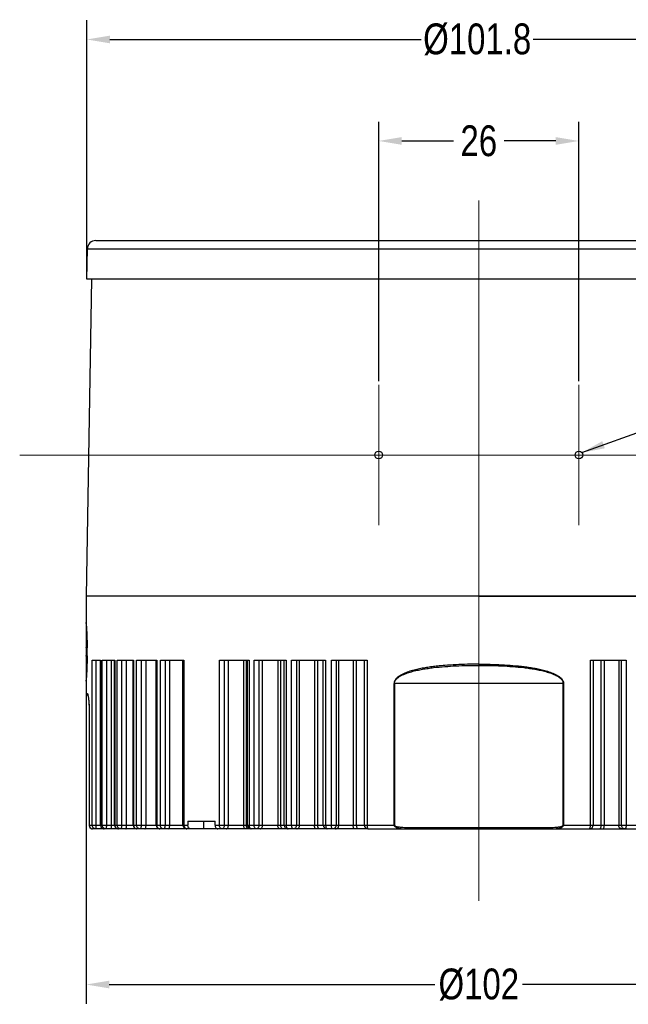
# Model space of a CAD drawing. Extents: x 636 to 1423, y -190 to 367.
# Tile 16 of 19: x 1091 to 1170, y 73 to 201. Entities that reach past the tile are written whole.
import ezdxf

# ---------------------------------------------------------------- set-up
doc = ezdxf.new("R2010")
doc.units = 0
doc.header["$LTSCALE"] = 23.1
doc.header["$PDMODE"] = 3
doc.header["$PDSIZE"] = 4
doc.linetypes.add('点画线', pattern=[18, 12, -2, 2, -2])
doc.layers.get('0').update_dxf_attribs({"linetype": 'CONTINUOUS'})
doc.layers.get('Defpoints').update_dxf_attribs({"linetype": 'CONTINUOUS'})
doc.layers.add('1_2_1', color=7, linetype='CONTINUOUS')
doc.layers.add('dim', color=3, linetype='CONTINUOUS')
doc.layers.add('7_ALL_FEATURES', color=7, linetype='CONTINUOUS', lineweight=15)
doc.layers.add('中心线层', color=1, linetype='点画线', lineweight=18)
doc.styles.get("Standard").update_dxf_attribs({"font": 'txt', "width": 0.8})
doc.dimstyles.get("Standard").update_dxf_attribs({"dimtxt": 3, "dimasz": 3, "dimexe": 2.5, "dimexo": 0.5, "dimtad": 1, "dimdsep": 46, "dimtxsty": 'Standard', "dimcen": 0.09, "dimazin": 2, "dimtol": 1, "dimtp": 0.01, "dimtm": 0.01, "dimtfac": 1, "dimtofl": 0, "dimtmove": 0, "dimatfit": 3, "dimfxl": 1, "dimtolj": 1, "dimarcsym": 0})

# ---------------------------------------------------------------- blocks, each defined once
blk = doc.blocks.new('*D44')
at = {"layer": 'Defpoints', "color": 0, "transparency": 16777216}
for p in [(1099.57, 123.25), (1201.57, 123), (1201.57, 75.54)]:
    blk.add_point(p, dxfattribs=at)
at = {"layer": 'dim', "color": 0, "lineweight": -2, "transparency": 16777216}
for p, q in [((1099.57, 122.75), (1099.57, 73.04)), ((1201.57, 122.5), (1201.57, 73.04)), ((1102.57, 75.54), (1144.88, 75.54)), ((1198.57, 75.54), (1156.26, 75.54))]:
    blk.add_line(p, q, dxfattribs=at)
at = {"layer": 'dim', "color": 0, "transparency": 16777216}
for points in [[(1102.57, 76.04), (1102.57, 75.04), (1099.57, 75.54)], [(1198.57, 76.04), (1198.57, 75.04), (1201.57, 75.54)]]:
    blk.add_solid(points, dxfattribs=at)
at = {"layer": 'dim', "color": 0, "transparency": 16777216, "insert": (1150.57, 75.54), "char_height": 4, "attachment_point": 5}
blk.add_mtext('\\A1;%%c102', dxfattribs=at)
blk = doc.blocks.new('*D45')
at = {"layer": 'Defpoints', "color": 0, "transparency": 16777216}
for p in [(1201.47, 198.25), (1099.67, 167.14), (1201.47, 167.14)]:
    blk.add_point(p, dxfattribs=at)
at = {"layer": 'dim', "color": 0, "lineweight": -2, "transparency": 16777216}
for p, q in [((1099.67, 167.64), (1099.67, 200.75)), ((1201.47, 167.64), (1201.47, 200.75)), ((1102.67, 198.25), (1143.07, 198.25)), ((1198.47, 198.25), (1157.65, 198.25))]:
    blk.add_line(p, q, dxfattribs=at)
at = {"layer": 'dim', "color": 0, "transparency": 16777216}
for points in [[(1102.67, 198.75), (1102.67, 197.75), (1099.67, 198.25)], [(1198.47, 198.75), (1198.47, 197.75), (1201.47, 198.25)]]:
    blk.add_solid(points, dxfattribs=at)
at = {"layer": 'dim', "color": 0, "transparency": 16777216, "insert": (1150.36, 198.25), "char_height": 4, "attachment_point": 5}
blk.add_mtext('\\A1;%%c101.8', dxfattribs=at)
blk = doc.blocks.new('*D58')
at = {"layer": 'Defpoints', "color": 0, "transparency": 16777216}
for p in [(1163.57, 185.07), (1137.57, 153.39), (1163.57, 153.39)]:
    blk.add_point(p, dxfattribs=at)
at = {"layer": 'dim', "color": 0, "lineweight": -2, "transparency": 16777216}
for p, q in [((1137.57, 153.89), (1137.57, 187.57)), ((1163.57, 153.89), (1163.57, 187.57)), ((1140.57, 185.07), (1147.28, 185.07)), ((1160.57, 185.07), (1153.86, 185.07))]:
    blk.add_line(p, q, dxfattribs=at)
at = {"layer": 'dim', "color": 0, "transparency": 16777216}
for points in [[(1140.57, 185.57), (1140.57, 184.57), (1137.57, 185.07)], [(1160.57, 185.57), (1160.57, 184.57), (1163.57, 185.07)]]:
    blk.add_solid(points, dxfattribs=at)
at = {"layer": 'dim', "color": 0, "transparency": 16777216, "insert": (1150.57, 185.07), "char_height": 4, "attachment_point": 5}
blk.add_mtext('\\A1;26', dxfattribs=at)

msp = doc.modelspace()

# ---------------------------------------------------------------- linework, layer by layer
at = {"color": 7, "linetype": 'Continuous'}
for p, q in [((1100.837, 172.143), (1200.3, 172.143)), ((1099.669, 167.143), (1099.737, 171.062)), ((1099.602, 125.945), (1100.321, 167.143)), ((1201.469, 167.143), (1099.669, 167.143)), ((1150.569, 125.945), (1200.769, 125.945))]:
    msp.add_line(p, q, dxfattribs=at)
at = {"color": 9, "linetype": 'Continuous'}
msp.add_line((1099.737, 171.062), (1201.4, 171.062), dxfattribs=at)
at = {"color": 7, "linetype": 'Continuous'}
msp.add_arc((1100.837, 171.043), 1.1, 90, 179, dxfattribs=at)
at = {"layer": '1_2_1', "color": 7, "linetype": 'Continuous'}
for p, q in [((1099.569, 125.945), (1099.569, 122.545)), ((1201.568, 125.945), (1099.569, 125.945)), ((1099.578, 122.416), (1099.569, 122.545)), ((1100.358, 117.643), (1101.452, 117.643)), ((1101.433, 96.243), (1101.433, 117.643)), ((1101.675, 117.643), (1103.298, 117.643)), ((1103.261, 96.243), (1103.261, 117.643)), ((1103.606, 117.643), (1105.739, 117.643)), ((1105.678, 96.243), (1105.678, 117.643)), ((1106.128, 117.643), (1108.743, 117.643)), ((1108.653, 96.243), (1108.653, 117.643)), ((1109.209, 117.643), (1112.274, 117.643)), ((1112.149, 96.243), (1112.149, 117.643)), ((1116.886, 117.643), (1120.729, 117.643)), ((1120.521, 96.243), (1120.521, 117.643)), ((1121.386, 117.643), (1125.547, 117.643)), ((1125.292, 96.243), (1125.292, 117.643)), ((1126.252, 117.643), (1130.68, 117.643)), ((1130.375, 96.243), (1130.375, 117.643)), ((1131.424, 117.643), (1136.063, 117.643)), ((1135.705, 96.243), (1135.705, 117.643)), ((1165.074, 117.643), (1169.713, 117.643)), ((1165.432, 117.643), (1165.432, 96.243)), ((1099.569, 114.945), (1099.578, 115.075)), ((1099.569, 114.945), (1099.569, 113.361)), ((1099.655, 113.197), (1099.815, 113.066)), ((1099.808, 113.099), (1099.829, 112.998)), ((1099.828, 113.001), (1099.85, 112.872)), ((1099.963, 111.257), (1099.964, 96.243)), ((1112.782, 96.743), (1112.782, 96.243)), ((1112.782, 96.743), (1116.317, 96.743)), ((1116.317, 96.243), (1116.317, 96.743)), ((1136.076, 95.743), (1100.412, 95.743)), ((1136.205, 95.743), (1200.729, 95.743))]:
    msp.add_line(p, q, dxfattribs=at)
at = {"layer": '1_2_1', "color": 9, "linetype": 'Continuous'}
for p, q in [((1100.358, 96.243), (1100.358, 117.643)), ((1100.84, 117.643), (1100.84, 96.243)), ((1101.452, 117.643), (1101.452, 96.243)), ((1101.675, 96.243), (1101.675, 117.643)), ((1102.2, 117.643), (1102.2, 96.243)), ((1102.864, 96.243), (1102.864, 117.643)), ((1103.298, 117.643), (1103.298, 96.243)), ((1103.606, 96.243), (1103.606, 117.643)), ((1104.168, 117.643), (1104.168, 96.243)), ((1104.821, 96.243), (1104.821, 117.643)), ((1105.739, 117.643), (1105.739, 96.243)), ((1106.128, 96.243), (1106.128, 117.643)), ((1106.719, 117.643), (1106.719, 96.243)), ((1107.354, 96.243), (1107.354, 117.643)), ((1108.743, 117.643), (1108.743, 96.243)), ((1109.209, 96.243), (1109.209, 117.643)), ((1109.822, 117.643), (1109.822, 96.243)), ((1110.429, 96.243), (1110.429, 117.643)), ((1112.274, 117.643), (1112.274, 96.243)), ((1116.886, 96.243), (1116.886, 117.643)), ((1117.52, 117.643), (1117.52, 96.243)), ((1118.05, 96.243), (1118.05, 117.643)), ((1120.019, 117.643), (1120.019, 96.243)), ((1120.385, 96.243), (1120.385, 117.643)), ((1120.729, 117.643), (1120.729, 96.243)), ((1121.386, 96.243), (1121.386, 117.643)), ((1122.018, 117.643), (1122.018, 96.243)), ((1122.499, 96.243), (1122.499, 117.643)), ((1124.458, 117.643), (1124.458, 96.243)), ((1124.855, 96.243), (1124.855, 117.643)), ((1125.547, 117.643), (1125.547, 96.243)), ((1126.252, 96.243), (1126.252, 117.643)), ((1126.875, 117.643), (1126.875, 96.243)), ((1127.302, 96.243), (1127.302, 117.643)), ((1129.225, 117.643), (1129.225, 96.243)), ((1129.648, 96.243), (1129.648, 117.643)), ((1130.68, 117.643), (1130.68, 96.243)), ((1131.424, 96.243), (1131.424, 117.643)), ((1132.03, 117.643), (1132.03, 96.243)), ((1132.396, 96.243), (1132.396, 117.643)), ((1134.261, 117.643), (1134.261, 96.243)), ((1134.704, 96.243), (1134.704, 117.643)), ((1136.063, 117.643), (1136.063, 96.243)), ((1165.074, 96.243), (1165.074, 117.643)), ((1166.433, 117.643), (1166.433, 96.243)), ((1166.875, 96.243), (1166.875, 117.643)), ((1168.74, 117.643), (1168.74, 96.243)), ((1169.107, 96.243), (1169.107, 117.643)), ((1169.713, 117.643), (1169.713, 96.243)), ((1161.572, 114.643), (1139.565, 114.643)), ((1139.565, 96.243), (1139.565, 114.643)), ((1139.609, 114.643), (1139.609, 96.243)), ((1161.528, 96.243), (1161.528, 114.643)), ((1161.572, 114.643), (1161.572, 96.243)), ((1099.569, 113.361), (1099.717, 113.35)), ((1099.655, 113.197), (1099.772, 113.196)), ((1099.655, 113.197), (1099.658, 113.197)), ((1099.732, 113.196), (1099.782, 113.196)), ((1099.965, 111.171), (1099.964, 111.171)), ((1099.965, 111.171), (1099.965, 96.243)), ((1099.964, 96.243), (1112.782, 96.243)), ((1114.86, 95.743), (1114.86, 96.743)), ((1116.317, 96.243), (1139.565, 96.243)), ((1141.096, 95.943), (1160.041, 95.943)), ((1141.096, 95.943), (1141.096, 95.743)), ((1160.041, 95.943), (1160.041, 95.743)), ((1161.572, 96.243), (1165.432, 96.243)), ((1165.437, 96.243), (1184.82, 96.243))]:
    msp.add_line(p, q, dxfattribs=at)
at = {"layer": '1_2_1', "color": 7, "linetype": 'Continuous'}
for points in [[(1099.569, 113.361), (1099.587, 113.277), (1099.655, 113.197)], [(1099.773, 113.22), (1099.772, 113.222), (1099.776, 113.212), (1099.79, 113.17), (1099.808, 113.099)], [(1099.849, 112.877), (1099.871, 112.724), (1099.892, 112.545), (1099.912, 112.337), (1099.931, 112.103), (1099.946, 111.843), (1099.958, 111.56), (1099.963, 111.257)], [(1099.964, 96.243), (1099.964, 96.227), (1099.991, 96.071), (1100.073, 95.917), (1100.21, 95.797), (1100.385, 95.744), (1100.412, 95.743)]]:
    msp.add_lwpolyline(points, dxfattribs=at)
for centre, radius, start, end in [((1048.858, 118.744), 50.852, 0.00209, 0.57227), ((1048.858, 118.747), 50.852, 359.42773, 359.99791), ((1101.933, 96.243), 0.5, 180, 270), ((1103.761, 96.243), 0.5, 180, 270), ((1106.178, 96.243), 0.5, 180, 270), ((1109.153, 96.243), 0.5, 180, 270), ((1112.649, 96.243), 0.5, 180, 270), ((1121.021, 96.243), 0.5, 180, 270), ((1125.792, 96.243), 0.5, 180, 270), ((1130.875, 96.243), 0.5, 180, 270), ((1136.205, 96.243), 0.5, 180, 270), ((1164.932, 96.243), 0.5, 270, 0)]:
    msp.add_arc(centre, radius, start, end, dxfattribs=at)
at = {"layer": '1_2_1', "color": 9, "linetype": 'Continuous'}
for centre, radius, start, end in [((1099.917, 113.35), 0.2, 179.95165, 222.13186), ((1099.916, 113.349), 0.2, 222.11615, 230.21883), ((1100.517, 96.243), 0.551, 180.00524, 184.21029), ((1100.512, 96.243), 0.547, 184.19987, 197.04124), ((1100.5, 96.239), 0.535, 197.08824, 200.64634), ((1100.464, 96.219), 0.493, 216.34192, 219.46001), ((1112.891, 96.121), 11.383, 180.65392, 181.1678), ((1100.427, 96.177), 0.437, 238.93797, 241.04163), ((1100.413, 96.133), 0.39, 264.94866, 269.99337)]:
    msp.add_arc(centre, radius, start, end, dxfattribs=at)
at = {"layer": '1_2_1', "color": 7, "linetype": 'Continuous'}
for points, knots in [([(1099.569, 122.545), (1099.568, 122.551), (1099.572, 122.505), (1099.573, 122.483), (1099.58, 122.394), (1099.587, 122.295), (1099.596, 122.159), (1099.611, 121.928), (1099.632, 121.575), (1099.657, 121.088), (1099.68, 120.525), (1099.698, 119.904), (1099.706, 119.473), (1099.708, 119.252)], [0, 0, 0, 0, 0.0046737, 0.018619, 0.0417223, 0.0738235, 0.11462, 0.1637818, 0.2855739, 0.4352452, 0.607939, 0.798164, 1, 1, 1, 1]), ([(1099.708, 118.239), (1099.706, 118.018), (1099.698, 117.587), (1099.68, 116.966), (1099.657, 116.403), (1099.632, 115.916), (1099.611, 115.564), (1099.596, 115.332), (1099.587, 115.198), (1099.579, 115.093), (1099.574, 115.017), (1099.57, 114.971), (1099.57, 114.951), (1099.569, 114.945)], [0, 0, 0, 0, 0.201836, 0.3920611, 0.5647548, 0.7144261, 0.8362182, 0.88538, 0.9261765, 0.9582777, 0.981381, 0.9953263, 1, 1, 1, 1]), ([(1150.569, 117.138), (1149.583, 117.138), (1148.105, 117.111), (1146.385, 116.998), (1145.406, 116.907), (1144.676, 116.824), (1143.948, 116.726), (1143.225, 116.606), (1142.509, 116.456), (1141.919, 116.301), (1141.455, 116.157), (1141.111, 116.034), (1140.777, 115.889), (1140.504, 115.756), (1140.297, 115.629), (1140.094, 115.495), (1139.898, 115.346), (1139.744, 115.156), (1139.65, 114.998), (1139.574, 114.83), (1139.559, 114.704), (1139.565, 114.643)], [0, 0, 0, 0, 0.2515588, 0.377082, 0.4397349, 0.5022982, 0.5647604, 0.6271118, 0.6893466, 0.7514627, 0.7824847, 0.8134819, 0.8444647, 0.8754424, 0.8909406, 0.9064473, 0.9374654, 0.9530438, 0.9686777, 0.9843387, 1, 1, 1, 1]), ([(1113.136, 95.743), (1113.089, 95.743), (1112.988, 95.773), (1112.873, 95.89), (1112.799, 96.053), (1112.782, 96.178), (1112.782, 96.243)], [0, 0, 0, 0, 0.2094992, 0.4446414, 0.711975, 1, 1, 1, 1]), ([(1116.317, 96.243), (1116.317, 96.178), (1116.334, 96.053), (1116.408, 95.89), (1116.524, 95.773), (1116.624, 95.743), (1116.671, 95.743)], [0, 0, 0, 0, 0.2880251, 0.5553587, 0.7905008, 1, 1, 1, 1])]:
    msp.add_open_spline(points, degree=3, knots=knots, dxfattribs=at)
at = {"layer": '1_2_1', "color": 9, "linetype": 'Continuous'}
for points, knots in [([(1139.609, 114.643), (1139.609, 114.701), (1139.625, 114.817), (1139.693, 114.979), (1139.792, 115.124), (1139.953, 115.298), (1140.188, 115.482), (1140.497, 115.662), (1140.821, 115.816), (1141.267, 115.993), (1141.843, 116.17), (1142.546, 116.344), (1143.26, 116.484), (1143.98, 116.597), (1144.948, 116.719), (1146.163, 116.837), (1148.117, 116.956), (1150.567, 116.999), (1153.016, 116.956), (1154.968, 116.837), (1156.182, 116.72), (1157.148, 116.598), (1157.868, 116.485), (1158.582, 116.346), (1159.286, 116.173), (1159.862, 115.996), (1160.309, 115.819), (1160.634, 115.665), (1160.944, 115.486), (1161.18, 115.302), (1161.342, 115.127), (1161.442, 114.981), (1161.511, 114.818), (1161.528, 114.701), (1161.528, 114.643)], [0, 0, 0, 0, 0.0074839, 0.0148934, 0.0224097, 0.0300316, 0.0453039, 0.0606981, 0.0760897, 0.0915042, 0.1225246, 0.1536488, 0.1848668, 0.2162081, 0.2476316, 0.3105407, 0.3735518, 0.4999484, 0.6262653, 0.6891992, 0.7520256, 0.7834234, 0.8147456, 0.8459487, 0.8770893, 0.9081712, 0.9236118, 0.9390165, 0.9544159, 0.9697292, 0.9774044, 0.9849906, 0.9924714, 1, 1, 1, 1]), ([(1150.569, 117.138), (1151.554, 117.138), (1153.032, 117.111), (1154.997, 116.982), (1156.218, 116.857), (1157.189, 116.726), (1157.912, 116.605), (1158.509, 116.481), (1158.982, 116.363), (1159.333, 116.264), (1159.683, 116.159), (1160.024, 116.032), (1160.361, 115.891), (1160.633, 115.755), (1160.84, 115.629), (1160.993, 115.529), (1161.14, 115.422), (1161.277, 115.299), (1161.392, 115.156), (1161.491, 115.001), (1161.561, 114.829), (1161.576, 114.704), (1161.572, 114.643)], [0, 0, 0, 0, 0.2515382, 0.3770512, 0.5022509, 0.5647079, 0.6270544, 0.6892854, 0.7203574, 0.7514035, 0.7824215, 0.8134174, 0.8443985, 0.8753729, 0.8908708, 0.906371, 0.9218917, 0.9374251, 0.9530178, 0.9686447, 0.984307, 1, 1, 1, 1]), ([(1099.717, 113.35), (1099.727, 113.349), (1099.751, 113.32), (1099.773, 113.262), (1099.8, 113.166), (1099.816, 113.09), (1099.824, 113.047)], [0, 0, 0, 0, 0.0987996, 0.2926711, 0.5931014, 1, 1, 1, 1]), ([(1099.824, 113.047), (1099.826, 113.037), (1099.834, 112.995), (1099.841, 112.952), (1099.846, 112.92)], [0, 0, 0, 0, 0.2349655, 1, 1, 1, 1]), ([(1099.846, 112.92), (1099.864, 112.808), (1099.895, 112.559), (1099.947, 111.977), (1099.965, 111.505), (1099.965, 111.171)], [0, 0, 0, 0, 0.1926792, 0.43011, 1, 1, 1, 1]), ([(1100, 96.051), (1100.004, 96.039), (1100.022, 95.996), (1100.046, 95.955), (1100.067, 95.927)], [0, 0, 0, 0, 0.2584231, 1, 1, 1, 1]), ([(1100.084, 95.906), (1100.092, 95.895), (1100.127, 95.856), (1100.169, 95.823), (1100.202, 95.803)], [0, 0, 0, 0, 0.2631844, 1, 1, 1, 1]), ([(1100.85, 95.743), (1100.786, 95.743), (1100.657, 95.769), (1100.493, 95.881), (1100.384, 96.047), (1100.358, 96.178), (1100.358, 96.243)], [0, 0, 0, 0, 0.2481954, 0.4974517, 0.7482007, 1, 1, 1, 1]), ([(1100.84, 96.243), (1100.84, 96.211), (1100.84, 96.147), (1100.841, 96.054), (1100.842, 95.969), (1100.843, 95.894), (1100.844, 95.84), (1100.845, 95.803), (1100.846, 95.782), (1100.847, 95.766), (1100.848, 95.754), (1100.849, 95.748), (1100.85, 95.743), (1100.85, 95.743)], [0, 0, 0, 0, 0.1945271, 0.3823722, 0.5551961, 0.7065612, 0.8307803, 0.8812588, 0.9232652, 0.9563235, 0.980203, 0.9947536, 1, 1, 1, 1]), ([(1101.452, 96.243), (1101.452, 96.178), (1101.476, 96.048), (1101.548, 95.936), (1101.593, 95.889)], [0, 0, 0, 0, 0.5024832, 1, 1, 1, 1]), ([(1101.517, 95.743), (1101.517, 95.743), (1101.516, 95.748), (1101.515, 95.754), (1101.514, 95.766), (1101.513, 95.782), (1101.512, 95.803), (1101.511, 95.84), (1101.511, 95.869), (1101.51, 95.889)], [0, 0, 0, 0, 0.0178792, 0.0674656, 0.148844, 0.2615024, 0.4046544, 0.5766782, 1, 1, 1, 1]), ([(1101.593, 95.889), (1101.637, 95.844), (1101.743, 95.769), (1101.871, 95.743), (1101.933, 95.743)], [0, 0, 0, 0, 0.5026083, 1, 1, 1, 1]), ([(1102.154, 95.743), (1102.092, 95.743), (1101.965, 95.769), (1101.805, 95.881), (1101.699, 96.048), (1101.675, 96.178), (1101.675, 96.243)], [0, 0, 0, 0, 0.245111, 0.4931141, 0.7451503, 1, 1, 1, 1]), ([(1102.2, 96.243), (1102.2, 96.179), (1102.198, 96.086), (1102.193, 95.969), (1102.187, 95.894), (1102.181, 95.833), (1102.173, 95.786), (1102.167, 95.759), (1102.159, 95.743), (1102.154, 95.743)], [0, 0, 0, 0, 0.3780922, 0.5491488, 0.6991955, 0.822726, 0.9154179, 0.9740852, 1, 1, 1, 1]), ([(1102.818, 95.743), (1102.823, 95.743), (1102.831, 95.759), (1102.837, 95.786), (1102.845, 95.833), (1102.852, 95.894), (1102.857, 95.969), (1102.863, 96.086), (1102.864, 96.179), (1102.864, 96.243)], [0, 0, 0, 0, 0.0259148, 0.0845821, 0.1772739, 0.3008043, 0.4508506, 0.6219073, 1, 1, 1, 1]), ([(1103.298, 96.243), (1103.298, 96.178), (1103.321, 96.049), (1103.39, 95.936), (1103.434, 95.889)], [0, 0, 0, 0, 0.5048859, 1, 1, 1, 1]), ([(1103.434, 95.889), (1103.476, 95.844), (1103.577, 95.77), (1103.701, 95.743), (1103.761, 95.743)], [0, 0, 0, 0, 0.5053951, 1, 1, 1, 1]), ([(1104.067, 95.743), (1104.007, 95.743), (1103.884, 95.77), (1103.731, 95.883), (1103.63, 96.049), (1103.606, 96.178), (1103.606, 96.243)], [0, 0, 0, 0, 0.2404102, 0.4865464, 0.7405602, 1, 1, 1, 1]), ([(1104.168, 96.243), (1104.168, 96.179), (1104.164, 96.086), (1104.152, 95.968), (1104.14, 95.893), (1104.125, 95.832), (1104.109, 95.785), (1104.092, 95.754), (1104.074, 95.743), (1104.067, 95.743)], [0, 0, 0, 0, 0.3648761, 0.5306123, 0.6768908, 0.798841, 0.8930538, 0.9582194, 1, 1, 1, 1]), ([(1104.72, 95.743), (1104.727, 95.743), (1104.745, 95.754), (1104.762, 95.785), (1104.779, 95.832), (1104.793, 95.893), (1104.805, 95.968), (1104.818, 96.086), (1104.821, 96.179), (1104.821, 96.243)], [0, 0, 0, 0, 0.0417806, 0.1069463, 0.2011589, 0.3231089, 0.4693871, 0.6351233, 1, 1, 1, 1]), ([(1105.739, 96.243), (1105.739, 96.178), (1105.761, 96.05), (1105.826, 95.937), (1105.867, 95.889)], [0, 0, 0, 0, 0.5080069, 1, 1, 1, 1]), ([(1105.867, 95.889), (1105.907, 95.845), (1106.002, 95.77), (1106.121, 95.743), (1106.178, 95.743)], [0, 0, 0, 0, 0.5094721, 1, 1, 1, 1]), ([(1106.564, 95.743), (1106.507, 95.743), (1106.389, 95.77), (1106.245, 95.884), (1106.15, 96.05), (1106.128, 96.178), (1106.128, 96.243)], [0, 0, 0, 0, 0.2339408, 0.4775943, 0.7343574, 1, 1, 1, 1]), ([(1106.719, 96.243), (1106.719, 96.179), (1106.714, 96.086), (1106.695, 95.968), (1106.676, 95.893), (1106.653, 95.83), (1106.624, 95.776), (1106.588, 95.743), (1106.564, 95.743)], [0, 0, 0, 0, 0.3497965, 0.5097513, 0.6523594, 0.7736024, 0.8711939, 1, 1, 1, 1]), ([(1107.198, 95.743), (1107.222, 95.743), (1107.258, 95.776), (1107.287, 95.83), (1107.311, 95.893), (1107.329, 95.968), (1107.348, 96.086), (1107.354, 96.179), (1107.354, 96.243)], [0, 0, 0, 0, 0.1288062, 0.2263975, 0.3476403, 0.4902481, 0.650203, 1, 1, 1, 1]), ([(1108.743, 96.243), (1108.743, 96.178), (1108.763, 96.051), (1108.824, 95.937), (1108.863, 95.889)], [0, 0, 0, 0, 0.5117481, 1, 1, 1, 1]), ([(1108.863, 95.889), (1108.899, 95.845), (1108.987, 95.771), (1109.099, 95.743), (1109.153, 95.743)], [0, 0, 0, 0, 0.5151992, 1, 1, 1, 1]), ([(1109.615, 95.743), (1109.562, 95.743), (1109.45, 95.771), (1109.316, 95.886), (1109.229, 96.051), (1109.209, 96.178), (1109.209, 96.243)], [0, 0, 0, 0, 0.2254965, 0.4660621, 0.7264543, 1, 1, 1, 1]), ([(1109.822, 96.243), (1109.822, 96.179), (1109.815, 96.086), (1109.789, 95.967), (1109.752, 95.852), (1109.684, 95.743), (1109.615, 95.743)], [0, 0, 0, 0, 0.3380542, 0.4940292, 0.6349046, 1, 1, 1, 1]), ([(1110.222, 95.743), (1110.291, 95.743), (1110.359, 95.852), (1110.396, 95.967), (1110.422, 96.086), (1110.429, 96.179), (1110.429, 96.243)], [0, 0, 0, 0, 0.3650952, 0.5059703, 0.6619453, 1, 1, 1, 1]), ([(1112.274, 96.243), (1112.274, 96.21), (1112.283, 96.086), (1112.328, 95.963), (1112.384, 95.889)], [0, 0, 0, 0, 0.2612396, 1, 1, 1, 1]), ([(1112.384, 95.889), (1112.416, 95.846), (1112.494, 95.772), (1112.599, 95.743), (1112.649, 95.743)], [0, 0, 0, 0, 0.523122, 1, 1, 1, 1]), ([(1117.216, 95.743), (1117.173, 95.743), (1117.077, 95.775), (1116.97, 95.892), (1116.902, 96.055), (1116.886, 96.179), (1116.886, 96.243)], [0, 0, 0, 0, 0.2015944, 0.4343803, 0.7052131, 1, 1, 1, 1]), ([(1117.52, 96.243), (1117.52, 96.179), (1117.506, 96.056), (1117.444, 95.894), (1117.347, 95.776), (1117.257, 95.743), (1117.216, 95.743)], [0, 0, 0, 0, 0.3027984, 0.5778241, 0.8079187, 1, 1, 1, 1]), ([(1117.747, 95.743), (1117.787, 95.743), (1117.877, 95.776), (1117.974, 95.894), (1118.036, 96.056), (1118.05, 96.179), (1118.05, 96.243)], [0, 0, 0, 0, 0.1920813, 0.4221757, 0.6972011, 1, 1, 1, 1]), ([(1120.33, 95.743), (1120.289, 95.743), (1120.197, 95.776), (1120.098, 95.893), (1120.034, 96.055), (1120.019, 96.179), (1120.019, 96.243)], [0, 0, 0, 0, 0.1941995, 0.4253093, 0.6992863, 1, 1, 1, 1]), ([(1120.477, 95.889), (1120.462, 95.913), (1120.406, 96.023), (1120.385, 96.149), (1120.385, 96.243)], [0, 0, 0, 0, 0.2312805, 1, 1, 1, 1]), ([(1120.697, 95.743), (1120.655, 95.743), (1120.564, 95.776), (1120.503, 95.848), (1120.477, 95.889)], [0, 0, 0, 0, 0.45791, 1, 1, 1, 1]), ([(1120.729, 96.243), (1120.729, 96.179), (1120.742, 96.056), (1120.802, 95.895), (1120.894, 95.777), (1120.982, 95.743), (1121.021, 95.743)], [0, 0, 0, 0, 0.3061978, 0.5830434, 0.8120438, 1, 1, 1, 1]), ([(1121.672, 95.743), (1121.633, 95.743), (1121.547, 95.777), (1121.457, 95.895), (1121.399, 96.056), (1121.386, 96.179), (1121.386, 96.243)], [0, 0, 0, 0, 0.1855065, 0.4138782, 0.6918049, 1, 1, 1, 1]), ([(1122.018, 96.243), (1122.018, 96.179), (1122.002, 96.054), (1121.929, 95.89), (1121.817, 95.774), (1121.718, 95.743), (1121.672, 95.743)], [0, 0, 0, 0, 0.2901022, 0.558548, 0.7929751, 1, 1, 1, 1]), ([(1122.153, 95.743), (1122.199, 95.743), (1122.298, 95.774), (1122.411, 95.89), (1122.483, 96.054), (1122.499, 96.179), (1122.499, 96.243)], [0, 0, 0, 0, 0.207025, 0.4414518, 0.7098973, 1, 1, 1, 1]), ([(1124.724, 95.743), (1124.688, 95.743), (1124.63, 95.768), (1124.573, 95.828), (1124.517, 95.916), (1124.471, 96.057), (1124.458, 96.179), (1124.458, 96.243)], [0, 0, 0, 0, 0.1764631, 0.2830197, 0.4040833, 0.6854412, 1, 1, 1, 1]), ([(1125.121, 95.743), (1125.085, 95.743), (1125.027, 95.768), (1124.97, 95.828), (1124.913, 95.916), (1124.867, 96.057), (1124.855, 96.179), (1124.855, 96.243)], [0, 0, 0, 0, 0.1774276, 0.2839244, 0.4048314, 0.6858833, 1, 1, 1, 1]), ([(1125.547, 96.243), (1125.547, 96.179), (1125.558, 96.058), (1125.601, 95.917), (1125.653, 95.829), (1125.704, 95.769), (1125.759, 95.743), (1125.792, 95.743)], [0, 0, 0, 0, 0.3207305, 0.605517, 0.7263052, 0.8310061, 1, 1, 1, 1]), ([(1126.491, 95.743), (1126.458, 95.743), (1126.405, 95.77), (1126.355, 95.829), (1126.304, 95.917), (1126.263, 96.058), (1126.252, 96.179), (1126.252, 96.243)], [0, 0, 0, 0, 0.1661014, 0.2702097, 0.3909754, 0.6770413, 1, 1, 1, 1]), ([(1126.875, 96.243), (1126.875, 96.178), (1126.856, 96.052), (1126.775, 95.888), (1126.648, 95.772), (1126.541, 95.743), (1126.491, 95.743)], [0, 0, 0, 0, 0.2792758, 0.542387, 0.7807736, 1, 1, 1, 1]), ([(1126.917, 95.743), (1126.968, 95.743), (1127.075, 95.772), (1127.201, 95.888), (1127.283, 96.052), (1127.302, 96.178), (1127.302, 96.243)], [0, 0, 0, 0, 0.2192265, 0.4576127, 0.7207238, 1, 1, 1, 1]), ([(1129.442, 95.743), (1129.372, 95.743), (1129.3, 95.851), (1129.261, 95.967), (1129.233, 96.085), (1129.226, 96.179), (1129.225, 96.243)], [0, 0, 0, 0, 0.3692448, 0.509584, 0.6645925, 1, 1, 1, 1]), ([(1129.865, 95.743), (1129.794, 95.743), (1129.722, 95.851), (1129.682, 95.967), (1129.655, 96.085), (1129.648, 96.179), (1129.648, 96.243)], [0, 0, 0, 0, 0.3699311, 0.5101546, 0.6650041, 1, 1, 1, 1]), ([(1130.68, 96.243), (1130.68, 96.179), (1130.689, 96.059), (1130.722, 95.919), (1130.763, 95.83), (1130.796, 95.782), (1130.833, 95.751), (1130.862, 95.743), (1130.875, 95.743)], [0, 0, 0, 0, 0.3360278, 0.6295287, 0.7499949, 0.8502092, 0.931426, 1, 1, 1, 1]), ([(1131.612, 95.743), (1131.585, 95.743), (1131.542, 95.773), (1131.505, 95.83), (1131.465, 95.919), (1131.433, 96.059), (1131.424, 96.179), (1131.424, 96.243)], [0, 0, 0, 0, 0.1438094, 0.2437705, 0.3646677, 0.6605391, 1, 1, 1, 1]), ([(1132.03, 96.243), (1132.03, 96.178), (1132.009, 96.051), (1131.919, 95.885), (1131.781, 95.771), (1131.667, 95.743), (1131.612, 95.743)], [0, 0, 0, 0, 0.2702845, 0.5291625, 0.7709916, 1, 1, 1, 1]), ([(1131.979, 95.743), (1132.033, 95.743), (1132.148, 95.771), (1132.286, 95.885), (1132.376, 96.051), (1132.396, 96.178), (1132.396, 96.243)], [0, 0, 0, 0, 0.2290085, 0.4708373, 0.729715, 1, 1, 1, 1]), ([(1134.426, 95.743), (1134.402, 95.743), (1134.363, 95.775), (1134.332, 95.83), (1134.297, 95.92), (1134.269, 96.06), (1134.261, 96.179), (1134.261, 96.243)], [0, 0, 0, 0, 0.1322739, 0.2306399, 0.3519497, 0.6527245, 1, 1, 1, 1]), ([(1134.869, 95.743), (1134.844, 95.743), (1134.806, 95.775), (1134.774, 95.83), (1134.739, 95.92), (1134.711, 96.06), (1134.704, 96.179), (1134.704, 96.243)], [0, 0, 0, 0, 0.133408, 0.2317016, 0.352838, 0.6532361, 1, 1, 1, 1]), ([(1136.063, 96.243), (1136.063, 96.179), (1136.07, 96.06), (1136.093, 95.921), (1136.124, 95.831), (1136.15, 95.777), (1136.183, 95.743), (1136.205, 95.743)], [0, 0, 0, 0, 0.354038, 0.659061, 0.7805571, 0.8773195, 1, 1, 1, 1]), ([(1139.565, 96.243), (1139.566, 96.108), (1139.792, 95.959), (1140.041, 95.871), (1140.319, 95.801), (1140.67, 95.754), (1140.954, 95.743), (1141.096, 95.743)], [0, 0, 0, 0, 0.241519, 0.3679128, 0.4943215, 0.7470812, 1, 1, 1, 1]), ([(1139.609, 96.243), (1139.609, 96.211), (1139.646, 96.169), (1139.7, 96.136), (1139.788, 96.092), (1139.929, 96.05), (1140.121, 96.01), (1140.379, 95.974), (1140.705, 95.949), (1140.965, 95.943), (1141.096, 95.943)], [0, 0, 0, 0, 0.0606797, 0.0919901, 0.1233088, 0.2484516, 0.3736999, 0.4989651, 0.749472, 1, 1, 1, 1]), ([(1160.041, 95.743), (1160.183, 95.743), (1160.467, 95.754), (1160.819, 95.802), (1161.094, 95.87), (1161.261, 95.93), (1161.387, 95.996), (1161.475, 96.058), (1161.548, 96.137), (1161.571, 96.208), (1161.571, 96.243)], [0, 0, 0, 0, 0.2501145, 0.5000702, 0.6250762, 0.7500648, 0.8126216, 0.8751998, 0.9377458, 1, 1, 1, 1]), ([(1160.041, 95.943), (1160.172, 95.943), (1160.433, 95.949), (1160.758, 95.974), (1161.016, 96.01), (1161.208, 96.05), (1161.349, 96.092), (1161.437, 96.136), (1161.491, 96.169), (1161.528, 96.211), (1161.528, 96.243)], [0, 0, 0, 0, 0.2505413, 0.5010607, 0.626332, 0.7515853, 0.8767276, 0.9080422, 0.9393429, 1, 1, 1, 1]), ([(1161.528, 96.243), (1161.539, 96.243), (1161.554, 96.243), (1161.568, 96.243), (1161.572, 96.243)], [0, 0, 0, 0, 0.7525886, 1, 1, 1, 1]), ([(1164.932, 95.743), (1164.954, 95.743), (1164.987, 95.777), (1165.013, 95.831), (1165.026, 95.868), (1165.032, 95.889)], [0, 0, 0, 0, 0.3598313, 0.6436425, 1, 1, 1, 1]), ([(1165.032, 95.889), (1165.047, 95.942), (1165.067, 96.06), (1165.074, 96.179), (1165.074, 96.243)], [0, 0, 0, 0, 0.4628145, 1, 1, 1, 1]), ([(1166.433, 96.243), (1166.433, 96.179), (1166.426, 96.06), (1166.398, 95.92), (1166.363, 95.83), (1166.332, 95.775), (1166.293, 95.743), (1166.268, 95.743)], [0, 0, 0, 0, 0.3467639, 0.647162, 0.7682985, 0.8665921, 1, 1, 1, 1]), ([(1166.71, 95.743), (1166.735, 95.743), (1166.773, 95.775), (1166.805, 95.83), (1166.84, 95.92), (1166.868, 96.06), (1166.875, 96.179), (1166.875, 96.243)], [0, 0, 0, 0, 0.1334079, 0.2317015, 0.352838, 0.6532361, 1, 1, 1, 1]), ([(1169.158, 95.743), (1169.103, 95.743), (1168.989, 95.771), (1168.851, 95.885), (1168.761, 96.051), (1168.74, 96.178), (1168.74, 96.243)], [0, 0, 0, 0, 0.2284752, 0.4704326, 0.7294659, 1, 1, 1, 1]), ([(1169.525, 95.743), (1169.47, 95.743), (1169.356, 95.771), (1169.218, 95.885), (1169.128, 96.051), (1169.107, 96.178), (1169.107, 96.243)], [0, 0, 0, 0, 0.2290085, 0.4708373, 0.729715, 1, 1, 1, 1]), ([(1169.713, 96.243), (1169.713, 96.179), (1169.704, 96.059), (1169.672, 95.919), (1169.632, 95.83), (1169.595, 95.773), (1169.552, 95.743), (1169.525, 95.743)], [0, 0, 0, 0, 0.3394609, 0.6353323, 0.7562295, 0.8561906, 1, 1, 1, 1]), ([(1100.216, 95.795), (1100.229, 95.788), (1100.28, 95.763), (1100.337, 95.748), (1100.378, 95.745)], [0, 0, 0, 0, 0.2639383, 1, 1, 1, 1])]:
    msp.add_open_spline(points, degree=3, knots=knots, dxfattribs=at)
msp.add_open_spline([(1139.565, 96.243), (1139.58, 96.244), (1139.594, 96.243), (1139.609, 96.243)], degree=3, dxfattribs=at)
at = {"layer": '7_ALL_FEATURES', "color": 7, "linetype": 'Continuous'}
for p, q in [((1099.528, 119.245), (1099.705, 119.245)), ((1099.528, 118.245), (1099.705, 118.245))]:
    msp.add_line(p, q, dxfattribs=at)
for start, end in [(162.4916, 173.13744), (186.86256, 197.51526)]:
    msp.add_arc((1103.683, 118.745), 4.185, start, end, dxfattribs=at)
at = {"layer": 'dim'}
for centre in [(1137.569, 144.293), (1163.569, 144.293)]:
    msp.add_circle(centre, 0.5, dxfattribs=at)
at = {"layer": '中心线层'}
for p, q in [((1150.569, 177.345), (1150.569, 86.428)), ((1137.569, 153.391), (1137.569, 135.195)), ((1163.569, 153.391), (1163.569, 135.195)), ((1090.942, 144.293), (1208.556, 144.293))]:
    msp.add_line(p, q, dxfattribs=at)

# ---------------------------------------------------------------- dimensions: what is measured, and where the dimension line sits
at = {"layer": 'dim'}
dim = msp.add_linear_dim(base=(1201.469, 198.245), p1=(1099.669, 167.143), p2=(1201.469, 167.143), dimstyle='Standard', override={"dimtxt": 4, "dimtad": 0, "dimtih": 1, "dimtoh": 1, "dimpost": '%%c<>', "dimcen": 0.5, "dimtol": 0, "dimtzin": 0}, dxfattribs=at)
dim.commit()
dim.dimension.update_dxf_attribs({"geometry": '*D45', "text_midpoint": (1150.363, 198.245), "dimtype": 160})
for base, p1, p2, override, picture, middle in [((1163.569, 185.068), (1137.569, 153.391), (1163.569, 153.391), {"dimtxt": 4, "dimtad": 0, "dimtih": 1, "dimtoh": 1, "dimcen": 0.5, "dimtol": 0, "dimtzin": 0}, '*D58', (1150.569, 185.068)), ((1201.569, 75.544), (1099.569, 123.245), (1201.569, 122.995), {"dimtxt": 4, "dimtad": 0, "dimtih": 1, "dimtoh": 1, "dimpost": '%%c<>', "dimcen": 0.5, "dimtol": 0, "dimtzin": 0}, '*D44', (1150.569, 75.544))]:
    dim = msp.add_linear_dim(base=base, p1=p1, p2=p2, dimstyle='Standard', override=override, dxfattribs=at)
    dim.commit()
    dim.dimension.update_dxf_attribs({"geometry": picture, "text_midpoint": middle})

# ---------------------------------------------------------------- leaders
msp.add_leader([(1163.955, 144.61), (1220.982, 165.166), (1244.754, 165.166)], dimstyle='Standard', override={"dimtxt": 4, "dimgap": 0.625, "dimtad": 0, "dimtih": 1, "dimtoh": 1, "dimcen": 0.5, "dimtol": 0, "dimtzin": 0}, dxfattribs=at)

doc.saveas('drawing.dxf')
